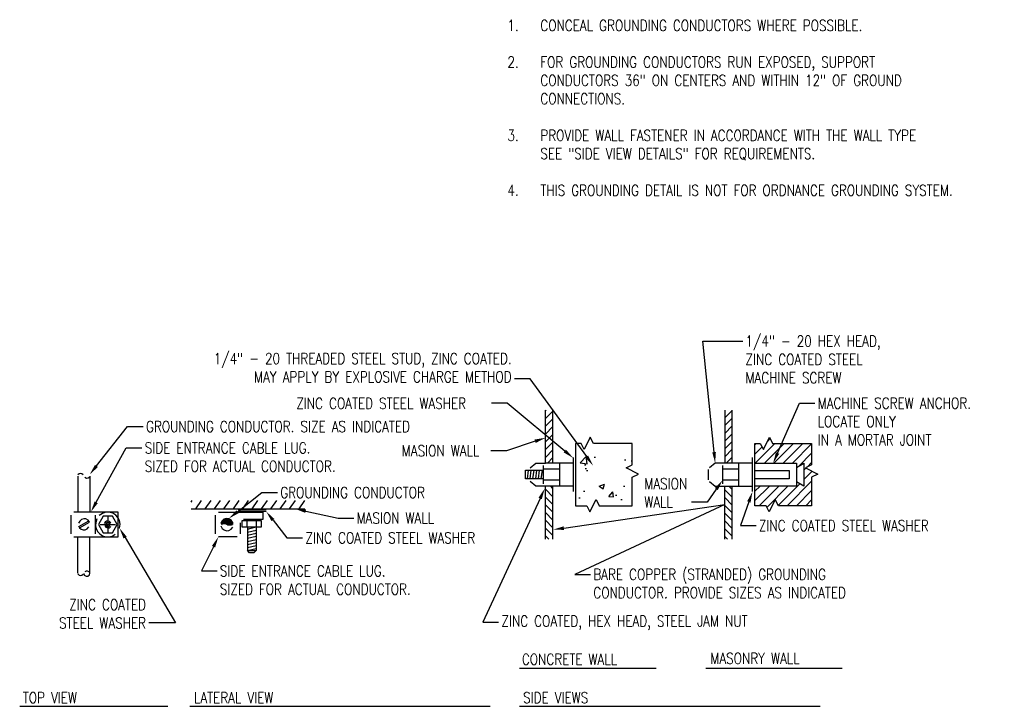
# Model space of a CAD drawing. Header units: inches. Extents: x 111.9 to 132.6, y 36 to 44.6.
# Tile 2 of 2: x 121.4 to 132.6, y 36.8 to 44.6. Entities that reach past the tile are written whole.
import ezdxf
from ezdxf import colors
from ezdxf.entities.mleader import LeaderData, LeaderLine
from ezdxf.math import Vec2, Vec3

# ---------------------------------------------------------------- set-up
doc = ezdxf.new("R2010")
doc.units = ezdxf.units.IN
doc.header["$MEASUREMENT"] = 0
doc.layers.add('A-WALL-PATT', color=9, linetype='Continuous', true_color=0x808080)
for name, color, linetype in [('E-ANNO-TEXT', 2, 'Continuous'), ('E-DETL-GRPH', 3, 'Continuous'), ('E-DETL-PATT', 1, 'Continuous')]:
    doc.layers.add(name, color=color, linetype=linetype)
doc.styles.add('Annotative', font='romans.shx', dxfattribs={"width": 0.8, "height": 0.125})
pattern_1 = [(135, (1e-14, -0.662114), (-0.044194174, -0.044194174), [])]
pattern_2 = [(45, (-10, -0.662114), (-0.044194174, 0.044194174), [])]

msp = doc.modelspace()

# ---------------------------------------------------------------- hatches: boundary and pattern name
at = {"layer": 'A-WALL-PATT', "lineweight": -3}
h = msp.add_hatch(dxfattribs=at)
h.set_pattern_fill('AR-CONC', color=8, scale=0.09)
h.set_pattern_definition([(50, (-10, -0.6621), (0.6455342, -0.056477), [0.0675, -0.7425]), (355, (-10, -0.6621), (-0.1248762, 0.676973), [0.054, -0.594]), (100.45144, (-9.9462, -0.6668), (0.520658, 0.620496), [0.0573662, -0.631028]), (46.1842, (-10, -0.4821), (0.960517, -0.1489674), [0.10125, -1.11375]), (96.6356, (-9.92, -0.4945), (0.841196, 0.876707), [0.086049, -0.9465424]), (351.1842, (-10, -0.4821), (0.841196, 0.876707), [0.081, -0.891]), (21, (-9.91, -0.5271), (0.5372163, -0.362357), [0.0675, -0.7425]), (326, (-9.91, -0.5271), (0.2189838, 0.652635), [0.054, -0.594]), (71.45144, (-9.86523, -0.5573), (0.7562001, 0.290278), [0.0573662, -0.631028]), (37.5, (-10, -0.66211), (0.01094387, 0.29960447), [0, -0.5868, 0, -0.603, 0, -0.59625]), (7.5, (-10, -0.6621), (0.2367626, 0.35497054), [0, -0.3438, 0, -0.5733, 0, -0.22725]), (327.5, (-10.2007, -0.66211), (0.4804402, -0.0202994), [0, -0.225, 0, -0.702, 0, -0.9315]), (317.5, (-10.2907, -0.6621), (0.5248676, 0.0900945), [0, -0.2925, 0, -0.4662, 0, -0.6615])])
h.paths.add_polyline_path([(128.424, 39.464), (128.284, 39.534), (128.354, 39.569), (128.354, 39.813), (127.911, 39.813), (127.876, 39.883), (127.806, 39.743), (127.771, 39.813), (127.709, 39.813), (127.709, 39.103), (127.836, 39.103), (127.871, 39.033), (127.941, 39.173), (127.976, 39.103), (128.354, 39.103), (128.354, 39.429)])
at = {"layer": 'E-DETL-PATT', "lineweight": -3}
h = msp.add_hatch(dxfattribs=at)
h.set_pattern_fill('ANSI31', color=8, scale=0.5)
h.set_pattern_definition(pattern_2)
h.paths.add_polyline_path([(127.451, 40.191), (127.366, 40.191), (127.366, 39.588), (127.451, 39.588)])
h = msp.add_hatch(dxfattribs=at)
h.set_pattern_fill('ANSI31', color=8, scale=0.5)
h.set_pattern_definition(pattern_2)
h.paths.add_polyline_path([(129.491, 40.191), (129.406, 40.191), (129.406, 39.588), (129.491, 39.588)])
h = msp.add_hatch(dxfattribs=at)
h.set_pattern_fill('ANSI31', color=8, scale=0.6)
h.set_pattern_definition([(45, (-11.26135, -0.662114), (-0.05303301, 0.05303301), [])])
h.paths.add_polyline_path([(129.749, 39.813), (129.749, 39.588), (130.222, 39.588), (130.222, 39.539), (130.306, 39.588), (130.306, 39.326), (130.222, 39.374), (130.222, 39.326), (129.749, 39.326), (129.749, 39.103), (129.876, 39.103), (129.911, 39.033), (129.981, 39.173), (130.016, 39.103), (130.394, 39.103), (130.394, 39.429), (130.464, 39.464), (130.324, 39.534), (130.394, 39.569), (130.394, 39.813), (129.951, 39.813), (129.916, 39.883), (129.846, 39.743), (129.811, 39.813)])
h = msp.add_hatch(dxfattribs=at)
h.set_pattern_fill('ANSI31', color=8, scale=0.5, angle=90)
h.set_pattern_definition(pattern_1)
h.paths.add_polyline_path([(127.451, 39.328), (127.366, 39.328), (127.366, 38.724), (127.451, 38.724)])
h = msp.add_hatch(dxfattribs=at)
h.set_pattern_fill('ANSI31', color=8, scale=0.5, angle=90)
h.set_pattern_definition(pattern_1)
h.paths.add_polyline_path([(129.491, 39.326), (129.406, 39.326), (129.406, 38.724), (129.491, 38.724)])
h = msp.add_hatch(dxfattribs=at)
h.set_pattern_fill('ANSI31', color=8, scale=0.7, angle=10)
h.set_pattern_definition([(55, (-12, -0.66211), (-0.071675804, 0.05018794), [])])
h.paths.add_polyline_path([(124.627, 39.164), (123.332, 39.164), (123.332, 39.069), (124.627, 39.069)])

# ---------------------------------------------------------------- linework, layer by layer
at = {"layer": 'E-DETL-GRPH', "lineweight": -3}
for points in [[(127.451, 39.588), (127.366, 39.588), (127.366, 40.191)], [(127.682, 39.588), (127.451, 39.588), (127.451, 40.191)], [(129.406, 40.191), (129.406, 39.586)], [(129.491, 39.588), (129.491, 40.191)], [(127.191, 39.536), (127.257, 39.588), (127.366, 39.588)], [(127.527, 39.326), (127.527, 39.588)], [(127.682, 39.651), (127.682, 39.264)], [(129.406, 39.588), (129.297, 39.588), (129.231, 39.536)], [(129.722, 39.588), (129.408, 39.588)], [(129.567, 39.326), (129.567, 39.588)], [(129.722, 39.264), (129.722, 39.651)], [(129.749, 39.588), (130.222, 39.588), (130.222, 39.326), (129.749, 39.326)], [(130.222, 39.539), (130.306, 39.588), (130.306, 39.326), (130.222, 39.374)], [(122.104, 39.454), (122.089, 39.466), (122.072, 39.469), (122.057, 39.466), (122.044, 39.453)], [(127.342, 39.408), (127.139, 39.408), (127.139, 39.508), (127.342, 39.508)], [(127.159, 39.408), (127.172, 39.508)], [(127.191, 39.408), (127.204, 39.508)], [(127.222, 39.408), (127.236, 39.508)], [(127.254, 39.408), (127.267, 39.508)], [(127.286, 39.408), (127.299, 39.508)], [(127.317, 39.408), (127.331, 39.508)], [(127.342, 39.353), (127.342, 39.561)], [(127.527, 39.519), (127.352, 39.519)], [(129.222, 39.398), (129.222, 39.516)], [(129.382, 39.561), (129.382, 39.353)], [(129.567, 39.519), (129.392, 39.519)], [(129.749, 39.506), (130.141, 39.506), (130.141, 39.409), (129.749, 39.409)], [(122.041, 39.441), (122.041, 39.031)], [(122.121, 39.428), (122.141, 39.418), (122.162, 39.419), (122.181, 39.433)], [(122.181, 39.441), (122.181, 39.031)], [(127.682, 39.326), (127.257, 39.326), (127.191, 39.378)], [(127.527, 39.396), (127.352, 39.396)], [(129.231, 39.378), (129.297, 39.326), (129.722, 39.326)], [(129.567, 39.396), (129.392, 39.396)], [(127.366, 38.724), (127.366, 39.328)], [(127.451, 38.724), (127.451, 39.326)], [(129.406, 38.724), (129.406, 39.326)], [(129.491, 38.724), (129.491, 39.326)], [(121.997, 38.749), (122.501, 38.749), (122.501, 39.031), (121.997, 39.031)], [(122.517, 38.849), (122.524, 38.894), (122.517, 38.934), (122.499, 38.969), (122.474, 38.998), (122.441, 39.018), (122.402, 39.029), (122.362, 39.029), (122.324, 39.016), (122.286, 38.991)], [(123.332, 39.069), (124.627, 39.069)], [(123.642, 39.031), (124.147, 39.031), (124.147, 38.946), (123.927, 38.946)], [(123.869, 39.061), (124.187, 39.061)], [(124.187, 39.038), (123.869, 39.038)], [(121.964, 38.996), (121.964, 38.783)], [(122.062, 38.851), (122.177, 38.918), (122.159, 38.941), (122.134, 38.953), (122.109, 38.956), (122.084, 38.948), (122.064, 38.929), (122.051, 38.904)], [(122.054, 38.868), (122.159, 38.928)], [(122.244, 38.783), (122.244, 38.996)], [(122.259, 38.954), (122.246, 38.914), (122.244, 38.876), (122.252, 38.839), (122.271, 38.808), (122.294, 38.783), (122.324, 38.763), (122.359, 38.751), (122.396, 38.749), (122.432, 38.758), (122.469, 38.779)], [(122.296, 38.889), (122.472, 38.889)], [(122.417, 38.909), (122.404, 38.924), (122.386, 38.929), (122.369, 38.928), (122.354, 38.918), (122.344, 38.901)], [(122.384, 38.984), (122.384, 38.796)], [(123.609, 38.783), (123.609, 38.998)], [(123.677, 38.919), (123.797, 38.919), (123.781, 38.943), (123.757, 38.954), (123.731, 38.958), (123.706, 38.949), (123.686, 38.933), (123.672, 38.906), (123.811, 38.906)], [(123.674, 38.909), (123.809, 38.909)], [(123.676, 38.916), (123.807, 38.916)], [(123.676, 38.913), (123.809, 38.913)], [(123.807, 38.896), (123.717, 38.896), (123.704, 38.899), (123.687, 38.896), (123.677, 38.884)], [(123.679, 38.923), (123.804, 38.923)], [(123.682, 38.926), (123.803, 38.926)], [(123.684, 38.929), (123.801, 38.929)], [(123.686, 38.934), (123.797, 38.934)], [(123.689, 38.938), (123.794, 38.938)], [(123.692, 38.941), (123.791, 38.941)], [(123.696, 38.944), (123.787, 38.944)], [(123.701, 38.948), (123.784, 38.948)], [(123.706, 38.951), (123.777, 38.951)], [(123.712, 38.954), (123.771, 38.954)], [(123.716, 38.903), (123.811, 38.903)], [(123.721, 38.958), (123.762, 38.958)], [(123.726, 38.899), (123.812, 38.899)], [(123.736, 38.893), (123.804, 38.893)], [(123.742, 38.889), (123.799, 38.889)], [(123.744, 38.888), (123.803, 38.891)], [(123.889, 38.909), (123.889, 38.783)], [(123.969, 38.858), (123.969, 38.934)], [(124.077, 38.858), (124.077, 38.934)], [(122.051, 38.876), (122.062, 38.851), (122.081, 38.836), (122.104, 38.828), (122.127, 38.831), (122.149, 38.841), (122.167, 38.863)], [(122.351, 38.879), (122.362, 38.859), (122.382, 38.851), (122.402, 38.854), (122.419, 38.869)], [(123.672, 38.874), (123.687, 38.846), (123.709, 38.828), (123.734, 38.819), (123.762, 38.823), (123.787, 38.836), (123.806, 38.859)], [(123.749, 38.886), (123.791, 38.886)], [(123.972, 38.858), (123.972, 38.593), (124.073, 38.616)], [(124.073, 38.858), (124.073, 38.593), (124.047, 38.568), (123.997, 38.568), (123.972, 38.593), (124.073, 38.593)], [(123.972, 38.838), (124.056, 38.858)], [(123.972, 38.803), (124.073, 38.826)], [(123.972, 38.768), (124.073, 38.791)], [(122.041, 38.338), (122.041, 38.749)], [(122.181, 38.338), (122.181, 38.749)], [(123.856, 38.749), (123.642, 38.749)], [(123.972, 38.733), (124.073, 38.756)], [(123.972, 38.698), (124.073, 38.721)], [(123.972, 38.663), (124.073, 38.686)], [(123.972, 38.628), (124.073, 38.651)], [(122.109, 38.334), (122.116, 38.314), (122.136, 38.301), (122.157, 38.303), (122.174, 38.316), (122.181, 38.338), (122.171, 38.353), (122.154, 38.359), (122.136, 38.359), (122.121, 38.351)], [(122.044, 38.328), (122.057, 38.314), (122.072, 38.309), (122.089, 38.313), (122.104, 38.324)], [(127.071, 37.257), (128.627, 37.257)], [(129.189, 37.257), (130.744, 37.257)], [(121.381, 36.823), (123.066, 36.823)], [(123.316, 36.823), (126.736, 36.823)], [(127.071, 36.823), (130.491, 36.823)]]:
    msp.add_lwpolyline(points, dxfattribs=at)
for points in [[(127.709, 39.813), (127.709, 39.103), (127.836, 39.103), (127.871, 39.033), (127.941, 39.173), (127.976, 39.103), (128.354, 39.103), (128.354, 39.429), (128.424, 39.464), (128.284, 39.534), (128.354, 39.569), (128.354, 39.813), (127.911, 39.813), (127.876, 39.883), (127.806, 39.743), (127.771, 39.813)], [(130.394, 39.103), (130.016, 39.103), (129.981, 39.173), (129.911, 39.033), (129.876, 39.103), (129.749, 39.103), (129.749, 39.813), (129.811, 39.813), (129.846, 39.743), (129.916, 39.883), (129.951, 39.813), (130.394, 39.813), (130.394, 39.569), (130.324, 39.534), (130.464, 39.464), (130.394, 39.429)], [(122.492, 38.889), (122.437, 38.984), (122.331, 38.984), (122.276, 38.889), (122.331, 38.796), (122.437, 38.796)], [(122.409, 38.889), (122.402, 38.908), (122.384, 38.914), (122.367, 38.908), (122.359, 38.889), (122.367, 38.873), (122.384, 38.864), (122.402, 38.873)], [(124.131, 38.934), (124.131, 38.858), (123.914, 38.858), (123.914, 38.934)]]:
    msp.add_lwpolyline(points, close=True, dxfattribs=at)

# ---------------------------------------------------------------- texts
at = {"layer": 'E-ANNO-TEXT', "lineweight": -3, "insert": (126.932, 44.628), "char_height": 0.125, "width": 5.32238, "attachment_point": 1, "style": 'Annotative'}
msp.add_mtext('\\pxi-3,l3,t3;1.^ICONCEAL GROUNDING CONDUCTORS WHERE POSSIBLE.\\P\\pi0,l0,tz;\\P\\pi-3,l3,t3;2.^IFOR GROUNDING CONDUCTORS RUN EXPOSED, SUPPORT  CONDUCTORS 36" ON CENTERS AND WITHIN 12" OF GROUND CONNECTIONS.\\P\\pi0,l0,tz;\\P\\pi-3,l3,t3;3.^IPROVIDE WALL FASTENER IN ACCORDANCE WITH THE WALL TYPE SEE "SIDE VIEW DETAILS" FOR REQUIREMENTS.\\P\\pi0,l0,tz;\\P\\pi-3,l3,t3;4.^ITHIS GROUNDING DETAIL IS NOT FOR ORDNANCE GROUNDING SYSTEM.', dxfattribs=at)
at = {"layer": 'E-ANNO-TEXT', "lineweight": -3, "char_height": 0.125, "attachment_point": 7, "style": 'Annotative'}
for s, insert in [('CONCRETE WALL', (127.097, 37.295)), ('MASONRY WALL', (129.242, 37.305)), ('TOP VIEW', (121.416, 36.858)), ('LATERAL VIEW', (123.364, 36.858)), ('SIDE VIEWS', (127.111, 36.858))]:
    msp.add_mtext(s, dxfattribs=dict(at, insert=insert))

# ---------------------------------------------------------------- leaders
at = {"layer": 'E-ANNO-TEXT', "lineweight": -3}
ml = msp.add_multileader_mtext('Standard', dxfattribs=at)
ml.set_content('1/4" - 20 HEX HEAD, \\PZINC COATED STEEL \\PMACHINE SCREW', color=256, style='Annotative')
ml.set_leader_properties(color=1, linetype='ByLayer', lineweight=-1)
ml.build(insert=Vec2(0, 0))
ml.multileader.update_dxf_attribs({"text_right_attachment_type": 3, "dogleg_length": 0.178, "arrow_head_size": 0.125})
ctx = ml.context
ctx.base_point, ctx.char_height, ctx.arrow_head_size, ctx.landing_gap_size, ctx.plane_origin = Vec3(129.611, 40.975), 0.125, 0.125, 0.0312, Vec3(129.444, 40.881)
ctx.right_attachment = 3
notes = []
notes.append((ctx, [(0, (1, 1, 0), (129.158, 40.975), (1, 0), 0.453, [(0, [(129.297, 39.588)], 0, [])])]))
ctx.mtext.insert, ctx.mtext.flow_direction = Vec3(129.642, 41.038), 5
ml = msp.add_multileader_mtext('Standard', dxfattribs=at)
ml.set_content('1/4" - 20 THREADED STEEL STUD, ZINC COATED.  \\PMAY APPLY BY EXPLOSIVE CHARGE METHOD', color=256, style='Annotative')
ml.set_leader_properties(color=1, linetype='ByLayer', lineweight=-1)
ml.build(insert=Vec2(0, 0))
ml.multileader.update_dxf_attribs({"text_right_attachment_type": 3, "dogleg_length": 0.178, "arrow_head_size": 0.125})
ctx = ml.context
ctx.base_point, ctx.char_height, ctx.arrow_head_size, ctx.landing_gap_size, ctx.plane_origin = Vec3(123.073, 40.777), 0.125, 0.125, 0.0312, Vec3(127.209, 40.545)
ctx.right_attachment, ctx.text_align_type = 3, 2
notes.append((ctx, [(0, (1, 1, 0), (127.19, 40.545), (-1, 0), 0.178, [(0, [(127.908, 39.561)], 0, [])])]))
ctx.mtext.insert, ctx.mtext.width, ctx.mtext.alignment, ctx.mtext.flow_direction = Vec3(126.98, 40.84), 3.90601, 3, 5
ml = msp.add_multileader_mtext('Standard', dxfattribs=at)
ml.set_content('ZINC COATED STEEL WASHER', color=256, style='Annotative')
ml.set_leader_properties(color=1, linetype='ByLayer', lineweight=-1)
ml.build(insert=Vec2(0, 0))
ml.multileader.update_dxf_attribs({"text_right_attachment_type": 3, "dogleg_length": 0.178, "arrow_head_size": 0.125})
ctx = ml.context
ctx.base_point, ctx.char_height, ctx.arrow_head_size, ctx.landing_gap_size, ctx.plane_origin = Vec3(124.497, 40.268), 0.125, 0.125, 0.0312, Vec3(127.209, 40.328)
ctx.right_attachment = 3
notes.append((ctx, [(0, (1, 1, 0), (126.928, 40.268), (-1, 0), 0.178, [(0, [(127.682, 39.646)], 0, [])])]))
ctx.mtext.insert, ctx.mtext.width, ctx.mtext.flow_direction = Vec3(124.529, 40.33), 2.20601, 5
ml = msp.add_multileader_mtext('Standard', dxfattribs=at)
ml.set_content('MACHINE SCREW ANCHOR.\\PLOCATE ONLY\\PIN A MORTAR JOINT', color=256, style='Annotative')
ml.set_leader_properties(color=1, linetype='ByLayer', lineweight=-1)
ml.build(insert=Vec2(0, 0))
ml.multileader.update_dxf_attribs({"text_right_attachment_type": 3, "dogleg_length": 0.178, "arrow_head_size": 0.125})
ctx = ml.context
ctx.base_point, ctx.char_height, ctx.arrow_head_size, ctx.landing_gap_size, ctx.plane_origin = Vec3(130.433, 40.27), 0.125, 0.125, 0.0312, Vec3(130.202, 40.276)
ctx.right_attachment = 3
notes.append((ctx, [(0, (1, 1, 0), (130.255, 40.27), (1, 0), 0.178, [(0, [(129.957, 39.588)], 0, [])])]))
ctx.mtext.insert, ctx.mtext.flow_direction = Vec3(130.464, 40.332), 5
ml = msp.add_multileader_mtext('Standard', dxfattribs=at)
ml.set_content('GROUNDING CONDUCTOR. SIZE AS INDICATED', color=256, style='Annotative')
ml.set_leader_properties(color=1, linetype='ByLayer', lineweight=-1)
ml.build(insert=Vec2(0, 0))
ml.multileader.update_dxf_attribs({"text_right_attachment_type": 3, "dogleg_length": 0.178, "arrow_head_size": 0.125})
ctx = ml.context
ctx.base_point, ctx.char_height, ctx.arrow_head_size, ctx.landing_gap_size, ctx.plane_origin = Vec3(122.787, 40.003), 0.125, 0.125, 0.0312, Vec3(123.052, 40.003)
ctx.right_attachment = 3
notes.append((ctx, [(0, (1, 1, 0), (122.609, 40.003), (1, 0), 0.178, [(0, [(122.177, 39.458)], 0, [])])]))
ctx.mtext.insert, ctx.mtext.width, ctx.mtext.flow_direction = Vec3(122.819, 40.066), 3.4203, 5
ml = msp.add_multileader_mtext('Standard', dxfattribs=at)
ml.set_content('SIDE ENTRANCE CABLE LUG.  \\PSIZED FOR ACTUAL CONDUCTOR.', color=256, style='Annotative')
ml.set_leader_properties(color=1, linetype='ByLayer', lineweight=-1)
ml.build(insert=Vec2(0, 0))
ml.multileader.update_dxf_attribs({"text_right_attachment_type": 3, "dogleg_length": 0.178, "arrow_head_size": 0.125})
ctx = ml.context
ctx.base_point, ctx.char_height, ctx.arrow_head_size, ctx.landing_gap_size, ctx.plane_origin = Vec3(122.772, 39.76), 0.125, 0.125, 0.0312, Vec3(123.032, 39.76)
ctx.right_attachment = 3
notes.append((ctx, [(0, (1, 1, 0), (122.594, 39.76), (1, 0), 0.178, [(0, [(122.191, 39.033)], 0, [])])]))
ctx.mtext.insert, ctx.mtext.width, ctx.mtext.flow_direction = Vec3(122.804, 39.823), 2.46792, 5
ml = msp.add_multileader_mtext('Standard', dxfattribs=at)
ml.set_content('MASION WALL', color=256, style='Annotative')
ml.set_leader_properties(color=1, linetype='ByLayer', lineweight=-1)
ml.build(insert=Vec2(0, 0))
ml.multileader.update_dxf_attribs({"text_right_attachment_type": 3, "dogleg_length": 0.178, "arrow_head_size": 0.125})
ctx = ml.context
ctx.base_point, ctx.char_height, ctx.arrow_head_size, ctx.landing_gap_size, ctx.plane_origin = Vec3(125.698, 39.728), 0.125, 0.125, 0.0312, Vec3(126.92, 39.675)
ctx.right_attachment = 3
notes.append((ctx, [(0, (1, 1, 0), (126.92, 39.728), (-1, 0), 0.178, [(0, [(127.366, 39.876)], 0, [])])]))
ctx.mtext.insert, ctx.mtext.width, ctx.mtext.flow_direction = Vec3(125.73, 39.791), 1.00125, 5
ml = msp.add_multileader_mtext('Standard', dxfattribs=at)
ml.set_content('MASION \\PWALL', color=256, style='Annotative')
ml.set_leader_properties(color=1, linetype='ByLayer', lineweight=-1)
ml.build(insert=Vec2(0, 0))
ml.multileader.update_dxf_attribs({"text_right_attachment_type": 3, "dogleg_length": 0.178, "arrow_head_size": 0.125})
ctx = ml.context
ctx.base_point, ctx.char_height, ctx.arrow_head_size, ctx.landing_gap_size, ctx.plane_origin = Vec3(128.459, 39.353), 0.125, 0.125, 0.0312, Vec3(128.924, 39.181)
ctx.right_attachment = 3
notes.append((ctx, [(0, (1, 1, 0), (129.204, 39.145), (-1, 0), 0.178, [(0, [(129.382, 39.395)], 0, [])])]))
ctx.mtext.insert, ctx.mtext.flow_direction = Vec3(128.49, 39.416), 5
ml = msp.add_multileader_mtext('Standard', dxfattribs=at)
ml.set_content('GROUNDING CONDUCTOR', color=256, style='Annotative')
ml.set_leader_properties(color=1, linetype='ByLayer', lineweight=-1)
ml.build(insert=Vec2(0, 0))
ml.multileader.update_dxf_attribs({"text_right_attachment_type": 3, "dogleg_length": 0.178, "arrow_head_size": 0.125})
ctx = ml.context
ctx.base_point, ctx.char_height, ctx.arrow_head_size, ctx.landing_gap_size, ctx.plane_origin = Vec3(124.315, 39.253), 0.125, 0.125, 0.0312, Vec3(124.137, 39.253)
ctx.right_attachment = 3
notes.append((ctx, [(0, (1, 1, 0), (124.137, 39.253), (1, 0), 0.178, [(0, [(123.762, 38.958)], 0, [])])]))
ctx.mtext.insert, ctx.mtext.width, ctx.mtext.flow_direction = Vec3(124.347, 39.316), 1.83935, 5
ml = msp.add_multileader_mtext('Standard', dxfattribs=at)
ml.set_content('ZINC COATED, HEX HEAD, STEEL JAM NUT', color=256, style='Annotative')
ml.set_leader_properties(color=1, linetype='ByLayer', lineweight=-1)
ml.build(insert=Vec2(0, 0))
ml.multileader.update_dxf_attribs({"text_right_attachment_type": 3, "dogleg_length": 0.178, "arrow_head_size": 0.125})
ctx = ml.context
ctx.base_point, ctx.char_height, ctx.arrow_head_size, ctx.landing_gap_size, ctx.plane_origin = Vec3(126.832, 37.779), 0.125, 0.125, 0.0312, Vec3(126.857, 37.779)
ctx.right_attachment = 3
notes.append((ctx, [(0, (1, 1, 0), (126.654, 37.779), (1, 0), 0.178, [(0, [(127.357, 39.299)], 0, [])])]))
ctx.mtext.insert, ctx.mtext.width, ctx.mtext.flow_direction = Vec3(126.864, 37.854), 3.25363, 5
ml = msp.add_multileader_mtext('Standard', dxfattribs=at)
ml.set_content('ZINC COATED STEEL WASHER', color=256, style='Annotative')
ml.set_leader_properties(color=1, linetype='ByLayer', lineweight=-1)
ml.build(insert=Vec2(0, 0))
ml.multileader.update_dxf_attribs({"text_right_attachment_type": 3, "dogleg_length": 0.178, "arrow_head_size": 0.125})
ctx = ml.context
ctx.base_point, ctx.char_height, ctx.arrow_head_size, ctx.landing_gap_size, ctx.plane_origin = Vec3(129.764, 38.878), 0.125, 0.125, 0.0312, Vec3(129.722, 38.878)
ctx.right_attachment = 3
notes.append((ctx, [(0, (1, 1, 0), (129.585, 38.878), (1, 0), 0.178, [(0, [(129.722, 39.264)], 0, [])])]))
ctx.mtext.insert, ctx.mtext.flow_direction = Vec3(129.795, 38.94), 5
ml = msp.add_multileader_mtext('Standard', dxfattribs=at)
ml.set_content('BARE COPPER (STRANDED) GROUNDING \\PCONDUCTOR. PROVIDE SIZES AS INDICATED', color=256, style='Annotative')
ml.set_leader_properties(color=1, linetype='ByLayer', lineweight=-1)
ml.build(insert=Vec2(0, 0))
ml.multileader.update_dxf_attribs({"text_right_attachment_type": 3, "dogleg_length": 0.178, "arrow_head_size": 0.125})
ctx = ml.context
ctx.base_point, ctx.char_height, ctx.arrow_head_size, ctx.landing_gap_size, ctx.plane_origin = Vec3(127.879, 38.323), 0.125, 0.125, 0.0312, Vec3(127.877, 38.323)
ctx.right_attachment = 3
notes.append((ctx, [(0, (1, 1, 0), (127.701, 38.323), (1, 0), 0.178, [(1, [(127.451, 38.831), (129.406, 39.118)], 0, [])])]))
ctx.mtext.insert, ctx.mtext.width, ctx.mtext.flow_direction = Vec3(127.91, 38.385), 3.27744, 5
ml = msp.add_multileader_mtext('Standard', dxfattribs=at)
ml.set_content('ZINC COATED STEEL WASHER', color=256, style='Annotative')
ml.set_leader_properties(color=1, linetype='ByLayer', lineweight=-1)
ml.build(insert=Vec2(0, 0))
ml.multileader.update_dxf_attribs({"text_right_attachment_type": 3, "dogleg_length": 0.178, "arrow_head_size": 0.125})
ctx = ml.context
ctx.base_point, ctx.char_height, ctx.arrow_head_size, ctx.landing_gap_size, ctx.plane_origin = Vec3(124.601, 38.738), 0.125, 0.125, 0.0312, Vec3(124.602, 38.738)
ctx.right_attachment = 3
notes.append((ctx, [(0, (1, 1, 0), (124.422, 38.738), (1, 0), 0.178, [(0, [(124.187, 39.038)], 0, [])])]))
ctx.mtext.insert, ctx.mtext.width, ctx.mtext.flow_direction = Vec3(124.632, 38.8), 2.20601, 5
ml = msp.add_multileader_mtext('Standard', dxfattribs=at)
ml.set_content('MASION WALL', color=256, style='Annotative')
ml.set_leader_properties(color=1, linetype='ByLayer', lineweight=-1)
ml.build(insert=Vec2(0, 0))
ml.multileader.update_dxf_attribs({"text_right_attachment_type": 3, "dogleg_length": 0.178, "arrow_head_size": 0.125})
ctx = ml.context
ctx.base_point, ctx.char_height, ctx.arrow_head_size, ctx.landing_gap_size, ctx.plane_origin = Vec3(125.184, 38.962), 0.125, 0.125, 0.0312, Vec3(125.005, 38.962)
ctx.right_attachment = 3
notes.append((ctx, [(0, (1, 1, 0), (125.005, 38.962), (1, 0), 0.178, [(0, [(124.514, 39.069)], 0, [])])]))
ctx.mtext.insert, ctx.mtext.width, ctx.mtext.flow_direction = Vec3(125.215, 39.025), 1.00125, 5
ml = msp.add_multileader_mtext('Standard', dxfattribs=at)
ml.set_content('ZINC COATED\\P STEEL WASHER', color=256, style='Annotative')
ml.set_leader_properties(color=1, linetype='ByLayer', lineweight=-1)
ml.build(insert=Vec2(0, 0))
ml.multileader.update_dxf_attribs({"text_right_attachment_type": 3, "dogleg_length": 0.304, "arrow_head_size": 0.125})
ctx = ml.context
ctx.base_point, ctx.char_height, ctx.arrow_head_size, ctx.landing_gap_size, ctx.plane_origin = Vec3(121.578, 37.978), 0.125, 0.125, 0.0312, Vec3(122.721, 37.878)
ctx.right_attachment, ctx.text_align_type = 3, 2
notes.append((ctx, [(1, (1, 1, 0), (123.154, 37.77), (-1, 0), 0.304, [(0, [(122.517, 38.849)], 0, [])])]))
ctx.mtext.insert, ctx.mtext.alignment, ctx.mtext.flow_direction = Vec3(122.819, 38.041), 3, 5
ml = msp.add_multileader_mtext('Standard', dxfattribs=at)
ml.set_content('SIDE ENTRANCE CABLE LUG. \\PSIZED FOR ACTUAL CONDUCTOR.', color=256, style='Annotative')
ml.set_leader_properties(color=1, linetype='ByLayer', lineweight=-1)
ml.build(insert=Vec2(0, 0))
ml.multileader.update_dxf_attribs({"text_right_attachment_type": 3, "dogleg_length": 0.178, "arrow_head_size": 0.125})
ctx = ml.context
ctx.base_point, ctx.char_height, ctx.arrow_head_size, ctx.landing_gap_size, ctx.plane_origin = Vec3(123.628, 38.362), 0.125, 0.125, 0.0312, Vec3(123.653, 38.362)
ctx.right_attachment = 3
notes.append((ctx, [(0, (1, 1, 0), (123.45, 38.362), (1, 0), 0.178, [(0, [(123.642, 38.749)], 0, [])])]))
ctx.mtext.insert, ctx.mtext.width, ctx.mtext.flow_direction = Vec3(123.659, 38.424), 2.46792, 5
for ctx, leaders in notes:
    for number, flags, end, landing, length, lines in leaders:
        leader = LeaderData()
        leader.index, (leader.has_last_leader_line, leader.has_dogleg_vector, leader.attachment_direction) = number, flags
        leader.last_leader_point, leader.dogleg_vector, leader.dogleg_length = Vec3(end), Vec3(landing), length
        for number, points, colour, breaks in lines:
            line = LeaderLine()
            line.index, line.vertices, line.color, line.breaks = number, Vec3.list(points), colors.encode_raw_color(colour), breaks
            leader.lines.append(line)
        ctx.leaders.append(leader)

doc.saveas('drawing.dxf')
